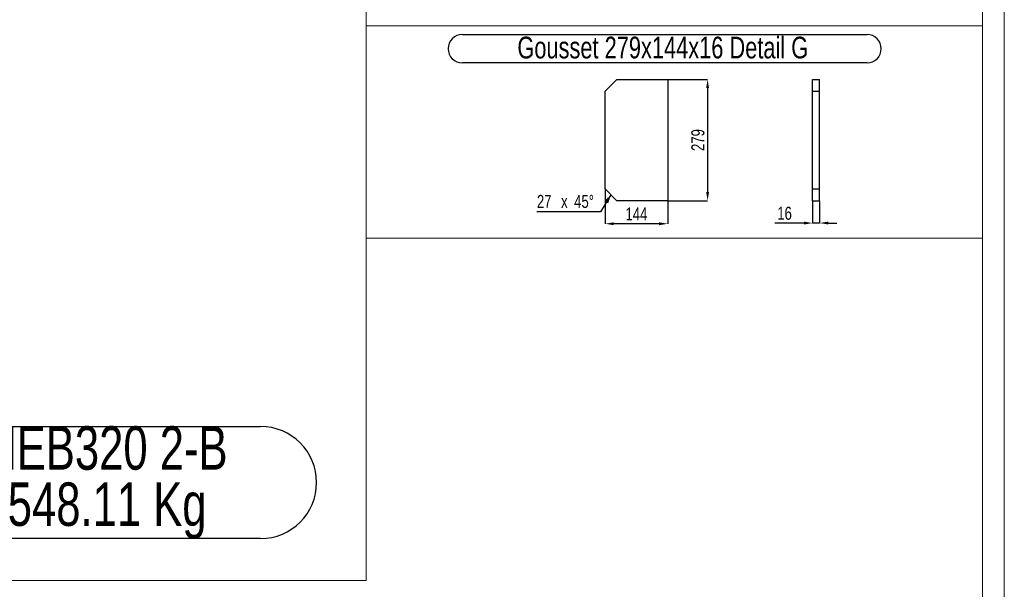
# Model space of a CAD drawing. Header units: millimetres. Extents: x 0 to 1189, y 0 to 841.
# Tile 26 of 29: x 962 to 1189, y 319 to 450. Entities that reach past the tile are written whole.
import ezdxf

# ---------------------------------------------------------------- set-up
doc = ezdxf.new("R2010")
doc.units = ezdxf.units.MM
doc.header["$PDSIZE"] = -1
doc.layers.add('COTES', color=1, linetype='Continuous')
doc.layers.add('NOTES', color=6, linetype='Continuous')
doc.layers.add('TRAIT-FORT', color=4, linetype='Continuous', lineweight=25)
doc.styles.add('SLDTEXTSTYLE0', font='TXT', dxfattribs={"width": 0.75})
doc.dimstyles.new('SLDDIMSTYLE0', dxfattribs={"dimtxt": 3, "dimasz": 2, "dimexe": 0, "dimexo": 0.0625, "dimgap": 0.75, "dimtad": 1, "dimdec": 0, "dimlfac": 10, "dimrnd": 1e-09, "dimzin": 12, "dimdsep": 46, "dimtxsty": 'SLDTEXTSTYLE0', "dimsah": 1, "dimcen": 0.09, "dimadec": 0, "dimazin": 3, "dimtfac": 1, "dimtdec": 0, "dimtofl": 0, "dimtmove": 0, "dimatfit": 3, "dimfxl": 1, "dimfrac": 2, "dimtolj": 1, "dimtzin": 12, "dimarcsym": 0})
doc.dimstyles.new('SLDDIMSTYLE1', dxfattribs={"dimtxt": 3, "dimasz": 2, "dimexe": 0, "dimexo": 0.0625, "dimgap": 0.75, "dimtad": 1, "dimdec": 0, "dimlfac": 10, "dimrnd": 1e-09, "dimzin": 12, "dimdsep": 46, "dimtxsty": 'SLDTEXTSTYLE0', "dimsah": 1, "dimcen": 0.09, "dimadec": 0, "dimazin": 3, "dimtfac": 1, "dimtdec": 0, "dimtmove": 0, "dimatfit": 0, "dimfxl": 1, "dimfrac": 2, "dimtolj": 1, "dimtzin": 12, "dimarcsym": 0})

# ---------------------------------------------------------------- blocks, each defined once
blk = doc.blocks.new('SW_NOTE_4')
at = {"layer": 'NOTES', "color": 0}
for p, q in [((-0.07, 12.84), (70.62, 12.84)), ((70.62, -12.95), (-0.07, -12.95))]:
    blk.add_line(p, q, dxfattribs=at)
for centre, start, end in [((-0.07, -0.06), 90, 270), ((70.62, -0.06), 270, 90)]:
    blk.add_arc(centre, 12.89, start, end, dxfattribs=at)
at = {"layer": 'NOTES', "color": 0, "char_height": 10, "attachment_point": 2, "style": 'SLDTEXTSTYLE0'}
for s, insert in [('HEB320 2-B', (35.16, 12.89)), ('548.11 Kg', (35.33, -0.04))]:
    blk.add_mtext(s, dxfattribs=dict(at, insert=insert))
blk = doc.blocks.new('SW_CHAMFER_DIMENSION_3')
at = {"layer": 'COTES', "color": 0}
for p, q in [((17.03, 3.89), (14.6, 0)), ((14.6, 0), (0, 0))]:
    blk.add_line(p, q, dxfattribs=at)
blk.add_solid([(17.03, 3.89), (15.55, 2.46), (16.4, 1.93)], dxfattribs=at)
at = {"layer": 'COTES', "color": 0, "char_height": 3, "attachment_point": 1, "style": 'SLDTEXTSTYLE0'}
for s, insert in [('27', (0, 3.87)), ('x', (5.56, 3.87)), ('45°', (8.57, 3.87))]:
    blk.add_mtext(s, dxfattribs=dict(at, insert=insert))
blk = doc.blocks.new('_D_274')
at = {"layer": 'COTES', "color": 0, "lineweight": -2, "transparency": 16777216}
for p, q in [((1111.6, 436.46), (1120.69, 436.46)), ((1120.69, 434.46), (1120.69, 410.56)), ((1111.6, 408.56), (1120.69, 408.56))]:
    blk.add_line(p, q, dxfattribs=at)
at = {"layer": 'COTES', "color": 0, "transparency": 16777216}
for points in [[(1120.36, 434.46), (1121.02, 434.46), (1120.69, 436.46)], [(1120.36, 410.56), (1121.02, 410.56), (1120.69, 408.56)]]:
    blk.add_solid(points, dxfattribs=at)
at = {"layer": 'Defpoints', "color": 0, "transparency": 16777216}
for p in [(1111.54, 436.46), (1111.54, 408.56), (1120.69, 408.56)]:
    blk.add_point(p, dxfattribs=at)
at = {"layer": 'COTES', "color": 0, "transparency": 16777216, "insert": (1116.94, 422.51), "char_height": 3, "attachment_point": 2, "rotation": 90, "style": 'SLDTEXTSTYLE0'}
blk.add_mtext('\\A1;279', dxfattribs=at)
blk = doc.blocks.new('_D_275')
at = {"layer": 'COTES', "color": 0, "lineweight": -2, "transparency": 16777216}
for p, q in [((1097.11, 411.2), (1097.11, 403.25)), ((1111.54, 408.5), (1111.54, 403.25)), ((1109.54, 403.25), (1099.11, 403.25))]:
    blk.add_line(p, q, dxfattribs=at)
at = {"layer": 'COTES', "color": 0, "transparency": 16777216}
for points in [[(1099.11, 403.58), (1099.11, 402.92), (1097.11, 403.25)], [(1109.54, 403.58), (1109.54, 402.92), (1111.54, 403.25)]]:
    blk.add_solid(points, dxfattribs=at)
at = {"layer": 'Defpoints', "color": 0, "transparency": 16777216}
for p in [(1097.11, 411.26), (1111.54, 408.56), (1097.11, 403.25)]:
    blk.add_point(p, dxfattribs=at)
at = {"layer": 'COTES', "color": 0, "transparency": 16777216, "insert": (1104.32, 407), "char_height": 3, "attachment_point": 2, "style": 'SLDTEXTSTYLE0'}
blk.add_mtext('\\A1;144', dxfattribs=at)
blk = doc.blocks.new('SW_NOTE_48')
at = {"layer": 'NOTES', "color": 0}
for p, q in [((-0.01, 6.95), (93.07, 6.95)), ((93.07, 0.41), (-0.01, 0.41))]:
    blk.add_line(p, q, dxfattribs=at)
for centre, start, end in [((-0.01, 3.68), 90, 270), ((93.07, 3.68), 270, 90)]:
    blk.add_arc(centre, 3.27, start, end, dxfattribs=at)
at = {"layer": 'NOTES', "color": 0, "insert": (46.09, 6.45), "char_height": 5, "attachment_point": 2, "style": 'SLDTEXTSTYLE0'}
blk.add_mtext('Gousset 279x144x16 Detail G', dxfattribs=at)
blk = doc.blocks.new('_D_286')
at = {"layer": 'COTES', "color": 0, "lineweight": -2, "transparency": 16777216}
for p, q in [((1144.85, 408.5), (1144.85, 403.41)), ((1146.45, 408.5), (1146.45, 403.41)), ((1142.85, 403.41), (1136.15, 403.41)), ((1146.45, 403.41), (1144.85, 403.41)), ((1148.45, 403.41), (1150.45, 403.41))]:
    blk.add_line(p, q, dxfattribs=at)
at = {"layer": 'COTES', "color": 0, "transparency": 16777216}
for points in [[(1142.85, 403.74), (1142.85, 403.08), (1144.85, 403.41)], [(1148.45, 403.74), (1148.45, 403.08), (1146.45, 403.41)]]:
    blk.add_solid(points, dxfattribs=at)
at = {"layer": 'Defpoints', "color": 0, "transparency": 16777216}
for p in [(1144.85, 408.56), (1146.45, 408.56), (1146.45, 403.41)]:
    blk.add_point(p, dxfattribs=at)
at = {"layer": 'COTES', "color": 0, "transparency": 16777216, "insert": (1138.4, 407.16), "char_height": 3, "attachment_point": 2, "style": 'SLDTEXTSTYLE0'}
blk.add_mtext('\\A1;16', dxfattribs=at)

msp = doc.modelspace()

# ---------------------------------------------------------------- linework, layer by layer
at = {"lineweight": 18}
for p, q in [((1188.94, 841.02), (1188.94, 0.02)), ((1183.94, 836.02), (1183.94, 5.02)), ((1042.12, 614.85), (1042.12, 321.17)), ((1042.12, 536.14), (1042.12, 448.81)), ((1183.94, 536.14), (1183.94, 448.81)), ((1183.94, 448.81), (1042.12, 448.81)), ((1183.94, 448.81), (1042.12, 448.81)), ((1042.12, 448.81), (1042.12, 399.92)), ((1183.94, 448.81), (1183.94, 399.92)), ((1183.94, 399.92), (1042.12, 399.92)), ((1183.94, 399.92), (1042.12, 399.92)), ((1042.12, 399.92), (1042.12, 321.17)), ((1183.94, 399.92), (1183.94, 321.17)), ((1042.12, 321.17), (544.93, 321.17))]:
    msp.add_line(p, q, dxfattribs=at)
at = {"layer": 'TRAIT-FORT', "lineweight": 25}
for p, q in [((1097.11, 433.76), (1099.81, 436.46)), ((1099.81, 436.46), (1111.54, 436.46)), ((1111.54, 436.46), (1111.54, 408.56)), ((1144.85, 433.76), (1144.85, 436.46)), ((1144.85, 436.46), (1146.45, 436.46)), ((1146.45, 433.76), (1146.45, 436.46)), ((1097.11, 411.26), (1097.11, 433.76)), ((1144.85, 411.26), (1144.85, 433.76)), ((1144.85, 433.76), (1146.45, 433.76)), ((1146.45, 411.26), (1146.45, 433.76)), ((1099.81, 408.56), (1097.11, 411.26)), ((1144.85, 408.56), (1144.85, 411.26)), ((1144.85, 411.26), (1146.45, 411.26)), ((1146.45, 408.56), (1146.45, 411.26)), ((1111.54, 408.56), (1099.81, 408.56)), ((1144.85, 408.56), (1146.45, 408.56))]:
    msp.add_line(p, q, dxfattribs=at)

# ---------------------------------------------------------------- block references
at = {"layer": 'COTES'}
msp.add_blockref('SW_CHAMFER_DIMENSION_3', (1081.43, 406.02), dxfattribs=at)
at = {"layer": 'NOTES'}
for name, p in [('SW_NOTE_48', (1064.29, 439.84)), ('SW_NOTE_4', (947.24, 343.77))]:
    msp.add_blockref(name, p, dxfattribs=at)

# ---------------------------------------------------------------- dimensions: what is measured, and where the dimension line sits
at = {"layer": 'COTES'}
dim = msp.add_linear_dim(base=(1120.69, 408.56), p1=(1111.54, 436.46), p2=(1111.54, 408.56), angle=90, dimstyle='SLDDIMSTYLE0', dxfattribs=at)
dim.commit()
dim.dimension.update_dxf_attribs({"geometry": '_D_274', "text_midpoint": (1120.69, 422.51), "dimtype": 160})
for base, p1, p2, dimstyle, picture, middle in [((1097.11, 403.25), (1111.54, 408.56), (1097.11, 411.26), 'SLDDIMSTYLE0', '_D_275', (1104.32, 403.25)), ((1146.45, 403.41), (1144.85, 408.56), (1146.45, 408.56), 'SLDDIMSTYLE1', '_D_286', (1138.4, 403.41))]:
    dim = msp.add_linear_dim(base=base, p1=p1, p2=p2, dimstyle=dimstyle, dxfattribs=at)
    dim.commit()
    dim.dimension.update_dxf_attribs({"geometry": picture, "text_midpoint": middle, "dimtype": 160})

doc.saveas('drawing.dxf')
